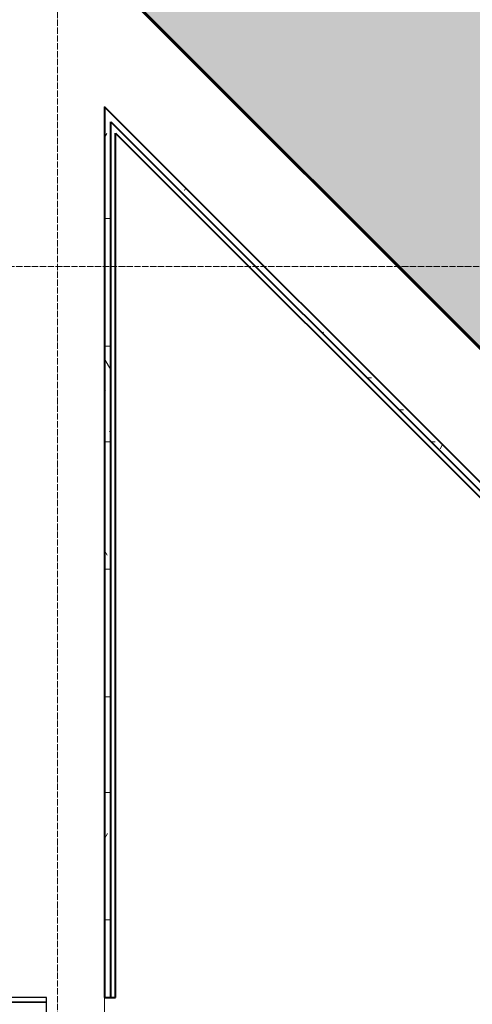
# Model space of a CAD drawing. Header units: millimetres. Extents: x 5617 to 91811, y 7718 to 89253.
# Tile 20 of 66: x 64343 to 65785, y 64349 to 67487. Entities that reach past the tile are written whole.
import ezdxf

# ---------------------------------------------------------------- set-up
doc = ezdxf.new("R2010")
doc.units = ezdxf.units.MM
doc.linetypes.add('ADSK_Линия сетки', pattern=[25, 20, -2.5, 0, -2.5])
doc.linetypes.add('Линия сетки', pattern=[25, 20, -2.5, 0, -2.5])
for name, color, linetype, lineweight in [('Двери', 7, 'Continuous', 18), ('Каркас_Импост', 7, 'Continuous', 30), ('Марки помещений', 7, 'Continuous', 20), ('Монтажный зазор', 7, 'Continuous', 30), ('Оси', 7, 'Continuous', 9), ('Панель', 7, 'Continuous', 30), ('Перекрытия', 7, 'Continuous', 18), ('Стены разрез', 7, 'Continuous', 40), ('Стены штриховка', 7, 'Continuous', 40)]:
    doc.layers.add(name, color=color, linetype=linetype, lineweight=lineweight)
doc.styles.add('Arial_3', font='arial.ttf', dxfattribs={"width": 0.85, "height": 200})
pattern_1 = [(0, (0, 0), (406.4, 101.6), [33.528, -271.272, 33.528, -271.272, -1625.6]), (0, (0, 0), (406.4, 101.6), [-609.6, 33.528, -576.072, 33.528, -271.272, -711.2]), (0, (0, 0), (406.4, 101.6), [-1524, 33.528, -169.672, 33.528, -474.472]), (120, (152.4, 50.8), (-291.18818, 301.15272), [33.528, -271.272, 33.528, -271.272, -1625.6]), (120, (152.4, 50.8), (-291.18818, 301.15272), [-609.6, 33.528, -576.072, 33.528, -271.272, -711.2]), (120, (152.4, 50.8), (-291.18818, 301.15272), [-1524, 33.528, -169.672, 33.528, -474.472]), (240, (203.2, 254), (-115.21182, -402.75272), [33.528, -271.272, 33.528, -271.272, -1625.6]), (240, (203.2, 254), (-115.21182, -402.75272), [-609.6, 33.528, -576.072, 33.528, -271.272, -711.2]), (240, (203.2, 254), (-115.21182, -402.75272), [-1524, 33.528, -169.672, 33.528, -474.472])]

# ---------------------------------------------------------------- blocks, each defined once
blk = doc.blocks.new('101_Дверь_Однопольная - _ПЧ_Мет_900х2000_Тех помещения_EI60_Л-3419553-МКСС_LB02_-11_400__Кабельные конструкции_Лотки_1')
at = {"layer": 'Каркас_Импост', "color": 254, "true_color": 0xcccccc}
for p, q in [((-475, 150), (-535, 150)), ((-535, 150), (-535, 35)), ((-475, 110), (-475, 150)), ((535, 150), (475, 150)), ((475, 150), (475, 110)), ((535, 35), (535, 150)), ((-465, 110), (-475, 110)), ((-465, 35), (-465, 110)), ((475, 110), (465, 110)), ((465, 110), (465, 35)), ((-535, 35), (-465, 35)), ((465, 35), (535, 35))]:
    blk.add_line(p, q, dxfattribs=at)
at = {"layer": 'Монтажный зазор', "color": 254, "true_color": 0xcccccc}
for p, q in [((-535, 150), (-550, 150)), ((-550, 150), (-550, 35)), ((-535, 35), (-535, 150)), ((550, 150), (535, 150)), ((535, 150), (535, 35)), ((550, 35), (550, 150)), ((-550, 35), (-535, 35)), ((535, 35), (550, 35))]:
    blk.add_line(p, q, dxfattribs=at)
at = {"layer": 'Панель', "color": 254, "true_color": 0xcccccc}
for p, q in [((475, 1100), (435, 1100)), ((435, 1100), (435, 150)), ((475, 150), (475, 1100)), ((435, 150), (475, 150))]:
    blk.add_line(p, q, dxfattribs=at)
blk.add_arc((475, 150), 950, 90, 180, dxfattribs=at)
blk = doc.blocks.new('135_SLK_GD_AR_rvt-1-МКСС_LB02_-11_400__Кабельные конструкции_Лотки_1')
at = {"layer": 'Перекрытия', "true_color": 0xe0e0e0}
blk.add_hatch(color=254, dxfattribs=at).paths.add_polyline_path([(33706.9, 66427.2), (39646.6, 72366.9), (38481.7, 73531.7), (32542, 67592), (33614.5, 66519.5)])
at = {"layer": 'Стены разрез', "lineweight": 9, "true_color": 0xcccccc}
h = blk.add_hatch(dxfattribs=at)
h.set_pattern_fill('FP_5', color=254, style=0, pattern_type=2)
h.set_pattern_definition(pattern_1)
h.paths.add_polyline_path([(35570.7, 64110.8), (35584.8, 64124.9), (32500, 67209.8), (32500, 67181.5), (33657.9, 66023.6)])
h = blk.add_hatch(dxfattribs=at)
h.set_pattern_fill('FP_5', color=254, style=0, pattern_type=2)
h.set_pattern_definition(pattern_1)
h.paths.add_polyline_path([(32520, 65651.6), (32520, 67161.5), (32500, 67181.5), (32500, 65651.6)])
h = blk.add_hatch(dxfattribs=at)
h.set_pattern_fill('FP_5', color=254, style=0, pattern_type=2)
h.set_pattern_definition(pattern_1)
h.paths.add_polyline_path([(32520, 64482.9), (32520, 65598.4), (32500, 65598.4), (32500, 64482.9)])
h = blk.add_hatch(dxfattribs=at)
h.set_pattern_fill('FP_5', color=254, style=0, pattern_type=2)
h.set_pattern_definition(pattern_1)
h.paths.add_polyline_path([(32500, 63142.9), (32520, 63142.9), (32520, 63270), (32500, 63270), (32500, 63218.6)])
h.paths.add_polyline_path([(32520, 64370), (32520, 64482.9), (32500, 64482.9), (32500, 64370)])
at = {"layer": 'Перекрытия', "color": 254, "lineweight": 40, "true_color": 0xcccccc}
blk.add_line((32542, 67592), (33706.9, 66427.2), dxfattribs=at)
at = {"layer": 'Перекрытия', "color": 254, "true_color": 0xcccccc}
blk.add_line((32500, 64370), (32500, 63270), dxfattribs=at)
at = {"layer": 'Стены разрез', "color": 254, "true_color": 0xcccccc}
for p, q in [((31637.3, 68500), (37848.1, 62289.3)), ((37849.5, 62290.7), (31640.2, 68500)), ((35584.8, 64124.9), (32500, 67209.8)), ((32500, 67209.8), (32500, 67181.5)), ((32500, 67181.5), (32500, 67160.3)), ((32500, 67160.3), (32500, 65651.6)), ((32535, 67125.3), (35560.1, 64100.2)), ((32535, 65651.6), (32535, 67125.3)), ((32500, 65651.6), (32500, 65598.4)), ((32535, 65598.4), (32535, 65651.6)), ((32500, 65598.4), (32500, 64482.9)), ((32535, 64482.9), (32535, 65598.4)), ((32500, 64482.9), (32500, 64370)), ((32535, 64370), (32535, 64482.9)), ((32500, 64370), (32535, 64370))]:
    blk.add_line(p, q, dxfattribs=at)
at = {"layer": 'Стены штриховка', "color": 254, "true_color": 0xcccccc}
for p, q in [((32520, 67161.5), (35570.7, 64110.8)), ((32520, 67140.3), (32520, 67161.5)), ((32520, 65651.6), (32520, 67140.3)), ((32520, 65598.4), (32520, 65651.6)), ((32520, 64482.9), (32520, 65598.4)), ((32520, 64370), (32520, 64482.9))]:
    blk.add_line(p, q, dxfattribs=at)
at = {"layer": 'Двери', "color": 254, "lineweight": 18, "true_color": 0xcccccc, "rotation": 90.00000000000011}
blk.add_blockref('101_Дверь_Однопольная - _ПЧ_Мет_900х2000_Тех помещения_EI60_Л-3419553-МКСС_LB02_-11_400__Кабельные конструкции_Лотки_1', (32350, 63820), dxfattribs=at)

msp = doc.modelspace()

# ---------------------------------------------------------------- linework, layer by layer
at = {"layer": 'Оси', "linetype": 'Линия сетки'}
msp.add_line((64463.4, 46634.3), (64463.4, 89251.9), dxfattribs=at)
at = {"layer": 'Оси', "linetype": 'ADSK_Линия сетки'}
msp.add_line((91811.2, 66700), (28431.3, 66700), dxfattribs=at)

# ---------------------------------------------------------------- block references
at = {"lineweight": 5}
msp.add_blockref('135_SLK_GD_AR_rvt-1-МКСС_LB02_-11_400__Кабельные конструкции_Лотки_1', (32113.4, 0), dxfattribs=at)

# ---------------------------------------------------------------- texts
at = {"layer": 'Марки помещений', "lineweight": 9, "char_height": 200, "attachment_point": 1, "style": 'Arial_3'}
for s, insert, width in [('хранения', (63242.9, 67284), 1287.911), ('мотовелотехники', (62399.5, 66959.9), 2391.835)]:
    msp.add_mtext(s, dxfattribs=dict(at, insert=insert, width=width))

doc.saveas('drawing.dxf')
